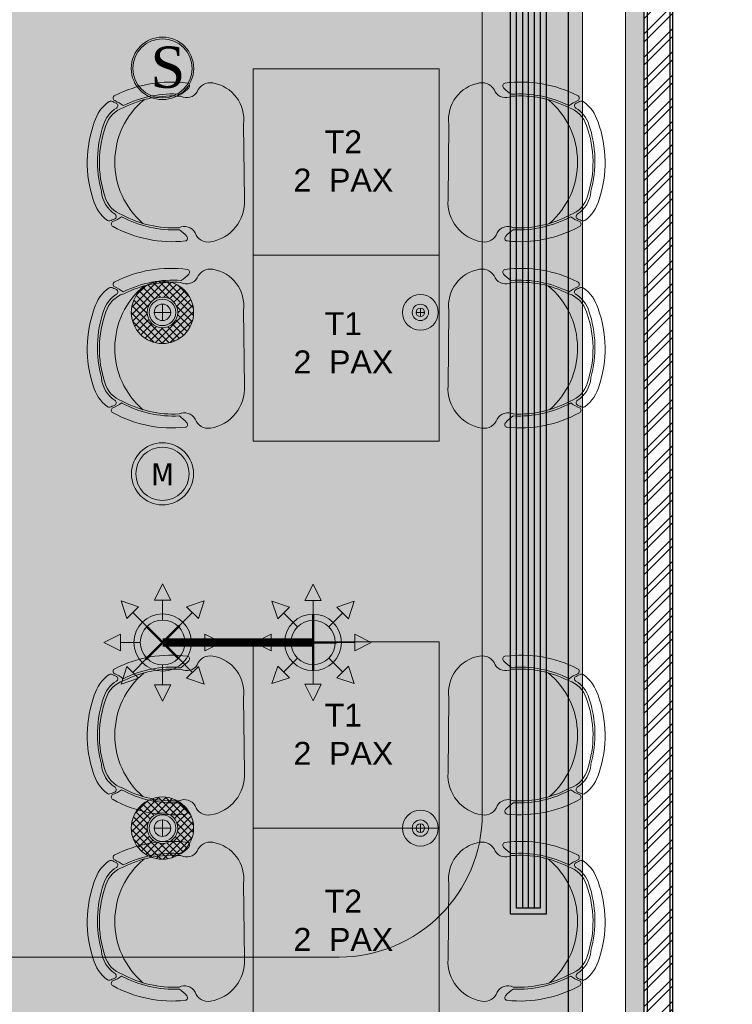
# Model space of a CAD drawing. Header units: millimetres. Extents: x 138182 to 148194, y 4376 to 21165.
# Tile 6 of 9: x 143912 to 146399, y 8726 to 12162. Entities that reach past the tile are written whole.
import ezdxf

# ---------------------------------------------------------------- set-up
doc = ezdxf.new("R2010")
doc.units = ezdxf.units.MM
doc.header["$LTSCALE"] = 2.5
doc.linetypes.add('HIDDEN', pattern=[0.375, 0.25, -0.125])
for name, color, linetype, lineweight in [('00-ABM-SPR-68-D', 6, 'Continuous', 0), ('Dimension', 40, 'Continuous', 0), ('ELEC', 1, 'Continuous', 5), ('Electrical', 1, 'Continuous', 5), ('ELEVATION 1', 143, 'Continuous', 18), ('FAS Legend', 6, 'Continuous', 0), ('HATCH LIGHT', 250, 'Continuous', 0), ('MUSIC-SPEAKER', 6, 'Continuous', 25), ('Smoke Detector Belw for Celing', 1, 'Continuous', 15), ('Speaker', 1, 'Continuous', 0), ('SPRINKLER PENDANT EXIS.', 6, 'Continuous', 0), ('WALL', 132, 'Continuous', 25)]:
    doc.layers.add(name, color=color, linetype=linetype, lineweight=lineweight)
for name, color, linetype in [('2', 2, 'Continuous'), ('FIRE SPRINKLER PIPE', 1, 'Continuous'), ('MEPTEK-HVAC- LINEAR GRILL', 5, 'Continuous')]:
    doc.layers.add(name, color=color, linetype=linetype)
doc.styles.add('RG_3F_TITLE BLOCK_A1$0$A1 TBLOCK LBV$0$Style-arial', font='arial.ttf')
doc.styles.add('style3', font='comic.ttf')
doc.styles.add('Tahoma', font='tahoma.ttf', dxfattribs={"height": 9})

# ---------------------------------------------------------------- blocks, each defined once
blk = doc.blocks.new('hatch')
h = blk.add_hatch()
h.set_pattern_fill('FLEX', color=256, scale=10)
h.set_pattern_definition([(0, (-140.1241893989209, -20916.01759239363), (0, 63.5), [63.5, -63.5]), (45, (-76.62418939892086, -20916.01759239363), (0, 63.499999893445), [15.875, -58.052561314, 15.875, -89.80256131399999])])
edge = h.paths.add_edge_path()
edge.add_arc((215877.7525466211, 2464.580589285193), 12279.95709463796, 199.7789586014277, 238.7556541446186, ccw=False)
edge.add_line((204322.2502413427, -1690.863155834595), (203976.0716136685, -1690.863155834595))
edge.add_line((203976.0716136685, -1690.863155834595), (203976.0716136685, -9185.352777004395))
edge.add_line((203976.0716136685, -9185.352777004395), (204226.0716136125, -9185.352777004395))
edge.add_line((204226.0716136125, -9185.352777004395), (204226.0716136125, -9935.352777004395))
edge.add_line((204226.0716136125, -9935.352777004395), (204226.0716136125, -9900.352777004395))
edge.add_line((204226.0716136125, -9900.352777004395), (206576.0716136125, -9900.352777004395))
edge.add_line((206576.0716136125, -9900.352777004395), (206576.0716136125, -14735.35277710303))
edge.add_line((206576.0716136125, -14735.35277710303), (209508.275232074, -14735.35277710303))
edge.add_line((209508.275232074, -14735.35277710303), (209508.275232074, -8034.329115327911))
edge = h.paths.add_edge_path(flags=16)
edge.add_arc((208658.275232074, -12135.35277710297), 500.0000000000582, 270.0000000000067, 359.9999999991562, ccw=False)
edge.add_line((208658.275232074, -12635.35277710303), (207426.0716136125, -12635.35277710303))
edge.add_arc((207426.0716136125, -12135.35277710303), 500, 180, 270, ccw=False)
edge.add_line((206926.0716136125, -12135.35277710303), (206926.0716136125, -10050.35277700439))
edge.add_arc((206427.4942636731, -10048.93012694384), 498.5793796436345, 359.8365115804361, 450.1634884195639)
edge.add_line((206426.0716136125, -9550.352777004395), (204826.0716136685, -9550.352777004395))
edge.add_arc((204826.0716136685, -9050.352777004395), 500, 180, 270, ccw=False)
edge.add_line((204326.0716136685, -9050.352777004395), (204326.0716136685, -7850.770101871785))
edge.add_arc((205406.2731338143, -7041.038865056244), 1350.000000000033, 216.8556406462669, 503.144359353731)
edge.add_line((204326.0716136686, -6231.307628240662), (204326.0716136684, -2641.737441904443))
edge.add_arc((215877.7525466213, 2464.580589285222), 12629.95709463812, 203.84739980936, 236.6434316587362)
edge.add_arc((208658.2752321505, -8502.411733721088), 499.9999999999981, -8.373035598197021e-10, 56.643431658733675, ccw=False)
edge.add_line((209158.2752321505, -8502.411733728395), (209158.275232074, -12135.35277711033))
edge = h.paths.add_edge_path(flags=16)
edge.add_arc((205406.2731338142, -7041.038865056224), 900, 0, 360)
h = blk.add_hatch()
h.set_pattern_fill('GRASS', color=256, scale=5)
h.set_pattern_definition([(90, (0, 0), (-89.8025612, 89.8025612), [23.8125, -155.7926224]), (45, (0, 0), (-89.80256121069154, 89.80256121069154), [23.8125, -103.1875]), (135, (0, 0), (-89.80256121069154, -89.80256121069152), [23.8125, -103.1875])])
edge = h.paths.add_edge_path()
edge.add_arc((208658.2752321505, -8502.411733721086), 500, 359.9999999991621, 416.6434316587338)
edge.add_arc((215877.7525466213, 2464.580589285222), 12629.9570946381, 203.8473998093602, 236.6434316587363, ccw=False)
edge.add_line((204326.0716136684, -2641.737441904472), (204326.0716136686, -6231.307628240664))
edge.add_arc((205406.2731338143, -7041.038865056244), 1350.000000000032, -143.14435935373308, 143.1443593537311, ccw=False)
edge.add_line((204326.0716136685, -7850.770101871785), (204326.0716136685, -9050.352777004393))
edge.add_arc((204826.0716136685, -9050.352777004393), 500, 180, 270)
edge.add_line((204826.0716136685, -9550.352777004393), (206426.0716136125, -9550.352777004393))
edge.add_arc((206426.0716136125, -10050.3527770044), 500.0000000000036, 3.979039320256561e-13, 90, ccw=False)
edge.add_line((206926.0716136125, -10050.35277700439), (206926.0716136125, -12135.35277710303))
edge.add_arc((207426.0716136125, -12135.35277710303), 500, 180, 270)
edge.add_line((207426.0716136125, -12635.35277710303), (208658.275232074, -12635.35277710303))
edge.add_arc((208658.275232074, -12135.352777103), 500.0000000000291, 270.0000000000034, 359.9999999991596)
edge.add_line((209158.275232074, -12135.35277711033), (209158.2752321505, -8502.411733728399))
edge = h.paths.add_edge_path(flags=17)
edge.add_arc((205406.2731338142, -7041.038865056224), 900, 0, 360)
h.paths.add_polyline_path([(204871.1371718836, -7057.170748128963), (205040.0222840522, -7057.170748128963), (205040.0222840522, -6927.646614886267), (204871.1371718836, -6927.646614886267)], flags=16)
h.paths.add_polyline_path([(205771.1371718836, -7057.170748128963), (205940.0222840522, -7057.170748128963), (205940.0222840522, -6927.646614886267), (205771.1371718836, -6927.646614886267)], flags=16)
blk.add_lwpolyline([(204322.2502413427, -1690.86315583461, 0.1717267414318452), (209508.275232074, -8034.329115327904), (209508.275232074, -14735.35277710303), (206576.0716136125, -14735.35277710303), (206576.0716136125, -9900.352777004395), (204226.0716136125, -9900.352777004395)], format="xyb")
blk.add_lwpolyline([(204326.0716136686, -6231.30762824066), (204326.0716136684, -2641.737441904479, 0.1440845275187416), (208933.199105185, -8084.779282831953, -0.2523121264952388), (209158.2752321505, -8502.411733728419), (209158.275232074, -12135.35277711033, -0.4142135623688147), (208658.275232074, -12635.35277710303), (207426.0716136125, -12635.35277710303, -0.414213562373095), (206926.0716136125, -12135.35277710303), (206926.0716136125, -10050.35277700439, 0.414213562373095), (206426.0716136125, -9550.352777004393), (204826.0716136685, -9550.352777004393, -0.414213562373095), (204326.0716136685, -9050.352777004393), (204326.0716136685, -7850.770101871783, 3.001244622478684)], format="xyb", close=True)
blk = doc.blocks.new('04P-CH~1')
blk.add_line((-0.6031483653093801, 0.6001817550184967), (-0.3259178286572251, 0.5969723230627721))
for centre, radius, start, end in [((-0.6123443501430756, 0.4516051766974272), 0.148860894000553, 86.45825840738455, 170.8444097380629), ((-0.3081052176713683, 0.4618155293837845), 0.1363255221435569, 9.13238634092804, 97.50786775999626), ((-0.7091651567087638, 0.4672097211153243), 0.05079066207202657, 170.8444097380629, 251.0023082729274), ((-0.2234067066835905, 0.4739772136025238), 0.05079066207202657, 290.5940558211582, 10.75195435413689), ((-0.7491188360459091, 0.3791521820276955), 0.04638056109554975, 334.7033744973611, 59.67207026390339), ((-0.1810154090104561, 0.3870668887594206), 0.04638056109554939, 121.9242938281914, 206.8929895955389), ((-0.3025703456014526, 0.3344026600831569), 0.4559836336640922, 173.9296067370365, 208.6243251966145), ((-0.7461821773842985, 0.3807082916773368), 0.01, 46.56635044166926, 168.9611198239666), ((-0.9103324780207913, 0.20732829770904), 0.2487591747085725, 38.01323135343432, 46.56635044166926), ((-0.6165329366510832, 0.3347719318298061), 0.395394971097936, 333.0732009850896, 4.542664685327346), ((-0.6163865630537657, 0.3348470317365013), 0.4024527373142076, 333.2275173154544, 4.650681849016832), ((-0.6261439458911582, 0.3298946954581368), 0.4559836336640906, 332.97203889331, 7.666757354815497), ((-0.01507763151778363, 0.2198008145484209), 0.2487591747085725, 135.0300136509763, 143.5831327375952), ((-0.183994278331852, 0.388540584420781), 0.01, 12.63524426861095, 135.0300136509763), ((-0.3124619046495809, 0.3390812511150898), 0.4024527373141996, 176.9456822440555, 208.3688467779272), ((-0.3123134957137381, 0.339010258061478), 0.3953949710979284, 177.0536994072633, 208.5231631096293), ((-0.4650128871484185, 0.4209880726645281), 0.2984630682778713, 220.6847974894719, 320.3883365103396), ((-0.5508516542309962, 0.06342454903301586), 0.143257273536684, 143.8869854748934, 158.532609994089), ((-0.5650891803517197, 0.1825388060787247), 0.1, 198.8657511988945, 254.7714601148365), ((-0.359496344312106, 0.1854030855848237), 0.1, 286.8249039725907, 342.7306128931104), ((-0.37041003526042, 0.06593842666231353), 0.143257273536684, 23.06375409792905, 37.70937861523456), ((-0.6934768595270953, 0.1195123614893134), 0.01, 200.825950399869, 338.532609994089), ((-0.5508516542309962, 0.06342454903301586), 0.1371488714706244, 154.5720803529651, 162.6984799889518), ((-0.6656831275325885, 0.118019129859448), 0.01, 32.67559531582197, 154.5720803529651), ((-0.565089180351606, 0.1825388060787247), 0.1095070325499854, 212.675595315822, 265.1902148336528), ((-0.359496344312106, 0.1854030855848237), 0.1095070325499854, 286.8249039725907, 328.9207687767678), ((-0.2571440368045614, 0.1237108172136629), 0.01, 27.02428373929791, 148.9207687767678), ((-0.37041003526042, 0.06593842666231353), 0.1371488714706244, 18.89788410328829, 27.02428373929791), ((-0.2501148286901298, 0.1071197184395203), 0.01, 324.4090420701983, 18.89788410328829), ((-0.2294026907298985, 0.125977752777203), 0.01, 203.063754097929, 340.7704136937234), ((-0.6722474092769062, 0.1012386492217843), 0.01, 162.6984799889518, 217.1873220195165), ((-0.565089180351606, 0.1825388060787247), 0.1445087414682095, 217.1873220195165, 254.7714601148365), ((-0.4661007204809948, 0.4572993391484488), 0.3918096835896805, 251.3561602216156, 290.2402038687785), ((-0.5751096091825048, 0.06345261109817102), 0.01, 75.17077140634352, 85.19021483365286), ((-0.4624460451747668, 0.4792239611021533), 0.4207656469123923, 254.8304803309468, 288.6631076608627), ((-0.359496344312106, 0.1854030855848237), 0.1445087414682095, 286.8249039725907, 324.4090420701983), ((-0.466082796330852, 0.45601277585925), 0.4350317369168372, 251.6489727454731, 289.9473913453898)]:
    blk.add_arc(centre, radius, start, end)
blk = doc.blocks.new('furniture 1')
for points in [[(200675.8590887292, -9619.335184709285), (200025.8590887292, -9619.335184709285), (200025.8590887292, -10269.33518470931), (200675.8590887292, -10269.33518470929)], [(200675.8590887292, -10269.3351847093), (200025.8590887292, -10269.3351847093), (200025.8590887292, -10919.33518470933), (200675.8590887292, -10919.3351847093)], [(200675.8590887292, -11619.33518470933), (200025.8590887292, -11619.33518470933), (200025.8590887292, -12269.33518470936), (200675.8590887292, -12269.33518470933)], [(200675.8590887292, -12269.33518470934), (200025.8590887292, -12269.33518470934), (200025.8590887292, -12919.33518470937), (200675.8590887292, -12919.33518470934)]]:
    blk.add_lwpolyline(points, close=True)
at = {"yscale": 946.5666576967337, "zscale": 946.5666576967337}
for p, xscale, rotation in [((199427.361844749, -9504.623643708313), -946.5666576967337, 270), ((201274.3563327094, -9504.623643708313), 946.5666576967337, 90), ((199427.361844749, -10154.62364370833), -946.5666576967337, 270), ((201274.3563327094, -10154.62364370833), 946.5666576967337, 90), ((199427.361844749, -11504.62364370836), -946.5666576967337, 270), ((201274.3563327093, -11504.62364370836), 946.5666576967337, 90), ((199427.361844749, -12154.62364370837), -946.5666576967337, 270), ((201274.3563327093, -12154.62364370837), 946.5666576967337, 90)]:
    blk.add_blockref('04P-CH~1', p, dxfattribs=dict(at, xscale=xscale, rotation=rotation))
at = {"char_height": 80, "width": 503.3087251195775, "attachment_point": 1, "style": 'RG_3F_TITLE BLOCK_A1$0$A1 TBLOCK LBV$0$Style-arial'}
for s, insert in [('\\pxqc;T2{\\fArial|b0|i0|c178|p39;\\P2 } PAX', (200089.4074352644, -9834.223198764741)), ('\\pxqc;T{\\fArial|b0|i0|c178|p39;1\\P}2{\\fArial|b0|i0|c178|p39; } PAX', (200089.4074352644, -10468.86591684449)), ('\\pxqc;T{\\fArial|b0|i0|c178|p39;1\\P}2{\\fArial|b0|i0|c178|p39; } PAX', (200089.4074352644, -11835.00849625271)), ('\\pxqc;T2{\\fArial|b0|i0|c178|p39;\\P2 } PAX', (200089.4074352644, -12484.22319876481))]:
    blk.add_mtext(s, dxfattribs=dict(at, insert=insert))
blk = doc.blocks.new('*U10')
for points in [[(0, 0), (8619.674174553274, 0), (8619.674174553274, -10), (0, -10)], [(0, -100), (8619.674174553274, -100), (8619.674174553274, -90), (0, -90)]]:
    blk.add_lwpolyline(points, close=True)
blk = doc.blocks.new('wall')
at = {"layer": 'HATCH LIGHT'}
h = blk.add_hatch(dxfattribs=at)
h.set_pattern_fill('ANSI36', color=256, scale=7)
h.set_pattern_definition([(45, (64811.69935972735, -20916.01759239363), (11.78658615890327, 43.2174825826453), [55.5625, -11.1125, 0, -11.1125])])
h.paths.add_polyline_path([(209723.275232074, -8430.678602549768), (209731.7305036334, -8430.678602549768), (209943.6915229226, -8051.642647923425), (209880.5183717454, -8016.315563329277), (209658.275232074, -8413.738662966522), (209658.275232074, -14885.35277710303), (206426.0716136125, -14885.35277710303), (206426.0716136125, -14950.35277710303), (209723.275232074, -14950.35277710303)])
h = blk.add_hatch(dxfattribs=at)
h.set_pattern_fill('ANSI32', color=256, scale=6)
h.set_pattern_definition([(45, (64811.69935972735, -20916.01759239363), (-40.41115254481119, 40.41115254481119), []), (45, (64838.64013972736, -20916.01759239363), (-40.41115254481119, 40.41115254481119), [])])
h.paths.add_polyline_path([(209823.275232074, -8472.721908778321), (209723.275232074, -8472.721908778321), (209723.2752320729, -17050.35277710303), (209823.2752320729, -17050.35277710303)])
h.paths.add_polyline_path([(209823.275232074, -8471.860071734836), (209723.275232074, -8471.860071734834), (209723.275232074, -8442.166300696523), (209728.8092258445, -8435.902531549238), (209943.6913972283, -8051.642577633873), (210030.8698409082, -8100.393672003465)])
at = {"layer": 'ELEVATION 1'}
blk.add_line((209658.275232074, -14885.35277710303), (209658.275232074, -8413.738662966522), dxfattribs=at)
at = {"layer": 'WALL', "xscale": -1, "rotation": 270}
blk.add_blockref('*U10', (209823.275232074, -17050.35277710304), dxfattribs=at)
blk = doc.blocks.new('*U62')
at = {"color": 8}
for p, q in [((25, 100), (4772.629123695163, 100)), ((25, 75), (4772.629123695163, 75)), ((25, 50), (4772.629123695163, 50))]:
    blk.add_line(p, q, dxfattribs=at)
blk.add_lwpolyline([(0, 0), (0, 150), (4797.629123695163, 150), (4797.629123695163, 0)], close=True)
at = {"color": 1}
blk.add_lwpolyline([(25, 25), (25, 125), (4772.629123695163, 125), (4772.629123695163, 25)], close=True, dxfattribs=at)
blk = doc.blocks.new('hvac1')
at = {"layer": 'MEPTEK-HVAC- LINEAR GRILL', "xscale": 0.8333333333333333, "yscale": 0.8333333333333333, "zscale": 0.8333333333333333, "rotation": 270}
blk.add_blockref('*U62', (209313.9735994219, -9081.402715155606, -7.415310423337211), dxfattribs=at)
blk = doc.blocks.new('wer')
at = {"layer": 'Smoke Detector Belw for Celing', "color": 1, "lineweight": 0}
for radius in [53.94296094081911, 51.06185841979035]:
    blk.add_circle((758120.1663428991, 178757.043068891), radius, dxfattribs=at)
at = {"layer": 'Smoke Detector Belw for Celing', "color": 1, "lineweight": 30, "insert": (758099.6427582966, 178794.8318141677), "char_height": 71.28, "width": 1758.162850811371, "attachment_point": 1, "style": 'style3'}
blk.add_mtext('{\\fTimes New Roman|b0|i0|c0|p18;S}', dxfattribs=at)
blk = doc.blocks.new('FSDT')
at = {"layer": '00-ABM-SPR-68-D', "lineweight": 0}
h = blk.add_hatch(color=256, dxfattribs=at)
h.paths.add_polyline_path([(103182.4771444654, 11969.2950709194, 1), (103042.439908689, 12109.33230669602, 1)])
h.paths.add_polyline_path([(103057.7086779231, 12094.06353746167, -1), (103167.2083752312, 11984.56384015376, -1)], flags=16)
at = {"layer": 'SPRINKLER PENDANT EXIS.'}
h = blk.add_hatch(color=4, dxfattribs=at)
h.paths.add_polyline_path([(102687.33583668, 12039.30538676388, 1), (102487.3358373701, 12039.3219908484, 1)])
h.paths.add_polyline_path([(102509.1425648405, 12039.32018044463, -1), (102665.5291092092, 12039.30719716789, -1)], flags=16)
at = {"layer": '00-ABM-SPR-68-D', "lineweight": 0}
for p, q in [((103112.4585265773, 12242.45429855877), (103083.7908240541, 12185.3029810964)), ((103112.4585265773, 12242.45429855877), (103141.1262290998, 12185.3029810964)), ((102968.8164238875, 12182.95579149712), (103029.4996348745, 12162.81483422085)), ((102968.8164238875, 12182.95579149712), (102988.957381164, 12122.27258051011)), ((103083.7908240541, 12185.3029810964), (103141.1262290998, 12185.3029810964)), ((103112.4585265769, 12116.74166731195), (103112.4585265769, 12185.30298109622)), ((103256.100629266, 12182.95579149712), (103195.4174182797, 12162.81483422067)), ((103256.100629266, 12182.95579149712), (103235.9596719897, 12122.27258051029)), ((102988.957381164, 12122.27258051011), (103029.4996348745, 12162.81483422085)), ((103057.7086779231, 12094.06353746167), (103009.2285080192, 12142.54370736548)), ((103167.2083752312, 12094.06353746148), (103215.6885451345, 12142.54370736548)), ((103195.4174182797, 12162.81483422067), (103235.9596719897, 12122.27258051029)), ((102909.3179168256, 12039.31368880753), (102966.4692342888, 12067.98139133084)), ((102966.4692342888, 12067.98139133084), (102966.4692342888, 12010.64598628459)), ((103258.4478188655, 12067.98139133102), (103258.4478188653, 12010.64598628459)), ((103315.5991363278, 12039.31368880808), (103258.4478188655, 12067.98139133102)), ((102909.3179168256, 12039.31368880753), (102966.4692342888, 12010.64598628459)), ((103035.0305480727, 12039.31368880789), (102966.4692342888, 12039.31368880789)), ((103189.8865050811, 12039.31368880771), (103258.4478188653, 12039.31368880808)), ((103315.5991363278, 12039.31368880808), (103258.4478188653, 12010.64598628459)), ((103057.7086779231, 11984.56384015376), (103009.2285080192, 11936.08367025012)), ((103112.4585265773, 11961.88571030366), (103112.4585265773, 11893.32439651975)), ((103167.2083752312, 11984.56384015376), (103215.6885451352, 11936.08367024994)), ((102968.8164238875, 11895.67158611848), (102988.957381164, 11956.35479710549)), ((103029.4996348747, 11915.81254339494), (102988.957381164, 11956.35479710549)), ((103235.9596719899, 11956.35479710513), (103195.4174182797, 11915.81254339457)), ((103256.1006292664, 11895.67158611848), (103235.9596719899, 11956.35479710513)), ((102968.8164238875, 11895.67158611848), (103029.4996348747, 11915.81254339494)), ((103141.1262291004, 11893.32439651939), (103083.7908240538, 11893.32439651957)), ((103112.4585265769, 11836.17307905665), (103083.7908240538, 11893.32439651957)), ((103112.4585265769, 11836.17307905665), (103141.1262291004, 11893.32439651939)), ((103256.1006292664, 11895.67158611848), (103195.4174182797, 11915.81254339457))]:
    blk.add_line(p, q, dxfattribs=at)
at = {"layer": '00-ABM-SPR-68-D', "lineweight": 0, "const_width": 7.687165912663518}
for points in [[(103112.4585265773, 11940.29240977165), (103112.4585265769, 12138.33496784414)], [(103030.1470382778, 12039.31368880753), (103194.7700148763, 12039.31368880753)]]:
    blk.add_lwpolyline(points, dxfattribs=at)
at = {"layer": '00-ABM-SPR-68-D', "lineweight": 0}
for radius in [99.02127903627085, 77.42797850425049]:
    blk.add_circle((103112.4585265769, 12039.31368880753), radius, dxfattribs=at)
at = {"layer": 'FIRE SPRINKLER PIPE', "const_width": 30}
blk.add_lwpolyline([(103112.4585265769, 12039.31368880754), (102587.3358370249, 12039.31368880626)], dxfattribs=at)
at = {"layer": 'SPRINKLER PENDANT EXIS.', "color": 4}
for p, q in [((102587.352868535, 12244.46212864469), (102558.3970244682, 12186.74833438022)), ((102587.352868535, 12244.46212864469), (102616.2991293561, 12186.74352732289)), ((102442.2860271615, 12184.38758486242), (102503.5673388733, 12164.04246778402)), ((102442.2860271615, 12184.38758486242), (102462.6209687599, 12123.10289587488)), ((102558.3970244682, 12186.74833438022), (102616.2991293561, 12186.74352732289)), ((102587.3423286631, 12117.50696099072), (102587.3480769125, 12186.74593085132)), ((102732.4097330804, 12184.3634986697), (102671.1250440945, 12164.02855707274)), ((102732.4097330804, 12184.3634986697), (102712.0646160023, 12123.0821869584)), ((102462.6209687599, 12123.10289587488), (102503.5673388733, 12164.04246778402)), ((102532.0494343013, 12094.60927209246), (102483.0941538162, 12143.57268182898)), ((102642.631420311, 12094.60009152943), (102691.5948300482, 12143.55537201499)), ((102671.1250440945, 12164.02855707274), (102712.0646160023, 12123.0821869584)), ((102382.1873971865, 12039.3307203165), (102439.9059985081, 12068.27698113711)), ((102439.9011914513, 12010.37487624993), (102439.9059985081, 12068.27698113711)), ((102734.7704825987, 12068.25250136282), (102734.7656755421, 12010.35039647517)), ((102792.4842768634, 12039.29665729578), (102734.7704825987, 12068.25250136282)), ((102382.1873971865, 12039.3307203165), (102439.9011914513, 12010.37487624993)), ((102509.1425648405, 12039.32018044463), (102439.9035949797, 12039.32592869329)), ((102665.5291092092, 12039.30719716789), (102734.7680790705, 12039.30144891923)), ((102792.4842768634, 12039.29665729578), (102734.7656755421, 12010.35039647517)), ((102532.0402537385, 11984.02728608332), (102483.0768440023, 11935.07200559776)), ((102587.3293453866, 11961.12041662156), (102587.3235971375, 11891.88144676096)), ((102642.6222397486, 11984.01810551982), (102691.5775202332, 11935.05469578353)), ((102442.2619409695, 11894.26387894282), (102462.6070580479, 11955.54519065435)), ((102462.6070580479, 11955.54519065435), (102503.5466299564, 11914.59882054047)), ((102712.0507052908, 11955.52448173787), (102671.1043351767, 11914.58490982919)), ((102732.3856468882, 11894.2397927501), (102712.0507052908, 11955.52448173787)), ((102442.2619409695, 11894.26387894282), (102503.5466299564, 11914.59882054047)), ((102587.3188055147, 11834.16524896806), (102558.3725446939, 11891.88385029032)), ((102616.274649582, 11891.87904323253), (102558.3725446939, 11891.88385029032)), ((102587.3188055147, 11834.16524896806), (102616.274649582, 11891.87904323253)), ((102732.3856468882, 11894.2397927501), (102671.1043351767, 11914.58490982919))]:
    blk.add_line(p, q, dxfattribs=at)
at = {"layer": 'SPRINKLER PENDANT EXIS.', "color": 4, "const_width": 7.763145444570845}
for points in [[(102528.5526704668, 11980.54028184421), (102646.1190035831, 12098.08709576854)], [(102642.6222397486, 11984.01810551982), (102532.0494343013, 12094.60927209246)]]:
    blk.add_lwpolyline(points, dxfattribs=at)
at = {"layer": 'SPRINKLER PENDANT EXIS.', "color": 4}
for radius in [99.99999999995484, 78.19327245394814]:
    blk.add_circle((102587.3358370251, 12039.31368880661), radius, dxfattribs=at)
blk = doc.blocks.new('6W speaker')
at = {"layer": 'MUSIC-SPEAKER', "lineweight": 0, "ltscale": 0.5}
for radius in [7.427768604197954, 6.366658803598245]:
    blk.add_circle((-0.1334454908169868, 0), radius, dxfattribs=at)
at = {"layer": 'MUSIC-SPEAKER', "lineweight": 0, "ltscale": 0.5, "style": 'Tahoma'}
blk.add_text('M', height=5.305549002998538, dxfattribs=at).set_placement((-2.819354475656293, -2.779351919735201))
blk = doc.blocks.new('CBDF')
at = {"layer": 'Speaker', "xscale": 14.60746208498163, "yscale": 14.60746208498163, "zscale": 14.60746208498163}
for p in [(142159.9511493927, 14421.12307157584), (144411.8007383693, 10577.32796074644), (141739.9334713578, 9021.128996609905)]:
    blk.add_blockref('6W speaker', p, dxfattribs=at)
blk = doc.blocks.new('MODEL_GF__LIGHTING$0$downligh for toi.ip44')
at = {"true_color": 0x636466}
h = blk.add_hatch(dxfattribs=at)
h.set_pattern_fill('ANSI37', color=251, scale=10)
h.set_pattern_definition([(45, (0, 0), (-22.45064030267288, 22.45064030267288), []), (135, (0, 0), (-22.45064030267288, -22.45064030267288), [])])
h.paths.add_polyline_path([(-189.4098547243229, 0, 1), (189.4098547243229, 0, 1)])
h.paths.add_polyline_path([(93.1149320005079, 0, -1), (-93.1149320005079, 0, -1)], flags=16)
h.paths.add_polyline_path([(80.60529195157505, 0, -1), (-80.60529195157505, 0, -1)], flags=0)
h.paths.add_polyline_path([(50.0801282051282, 0, -1), (-50.0801282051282, 0, -1)], flags=0)
for p, q in [((50.0801282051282, 0), (-50.0801282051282, 6.133046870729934e-15)), ((3.066523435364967e-15, 50.0801282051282), (-9.1995703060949e-15, -50.0801282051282))]:
    blk.add_line(p, q)
for radius in [189.4098547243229, 93.1149320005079, 80.60529195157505, 50.0801282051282]:
    blk.add_circle((0, 0), radius)
blk = doc.blocks.new('SPOT')
for points in [[(25802.38770833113, 4859.831588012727), (25802.38770833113, 4856.831588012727)], [(25803.88770833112, 4858.331588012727), (25800.88770833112, 4858.331588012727)]]:
    blk.add_lwpolyline(points)
for radius in [6.257377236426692, 2.854242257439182, 1.5]:
    blk.add_circle((25802.38770833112, 4858.331588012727), radius)
blk = doc.blocks.new('light01')
at = {"layer": 'ELEC', "xscale": 0.574104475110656, "yscale": 0.574104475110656, "zscale": 0.574104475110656, "rotation": 270}
for p in [(149280.5755140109, 10530.66481528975), (149280.5755140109, 8730.664815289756)]:
    blk.add_blockref('MODEL_GF__LIGHTING$0$downligh for toi.ip44', p, dxfattribs=at)
at = {"layer": 'ELEC', "xscale": 10, "yscale": 10, "zscale": 10}
for p in [(-107843.3015693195, -38052.65106483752), (-107843.3015693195, -39852.65106483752)]:
    blk.add_blockref('SPOT', p, dxfattribs=at)
blk = doc.blocks.new('light')
at = {"layer": 'Electrical', "linetype": 'HIDDEN', "ltscale": 2, "const_width": 5}
blk.add_lwpolyline([(204259.6040079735, -1690.863155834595, 0.1700335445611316), (209458.2650972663, -8063.042344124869), (209458.2650972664, -14685.35277710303), (206626.0716136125, -14685.35277710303), (206626.0716136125, -9850.352777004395), (204229.0665462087, -9850.352777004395)], format="xyb", dxfattribs=at)

msp = doc.modelspace()

# ---------------------------------------------------------------- block references
at = {"layer": 'HATCH LIGHT'}
msp.add_blockref('hatch', (-63632.32198444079, 21526.16193663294), dxfattribs=at)

# ---------------------------------------------------------------- next in the draw order: block references
msp.add_blockref('furniture 1', (-55299.9058410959, 21610.14434423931), dxfattribs=at)

# ---------------------------------------------------------------- next in the draw order: block references
at = {"layer": '2'}
msp.add_blockref('light01', (-4870.724075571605, 610.1443442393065), dxfattribs=at)
at = {"layer": 'Dimension'}
for name, p in [('wall', (-63632.32198444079, 21526.16193663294)), ('light', (-63632.32198444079, 21526.16193663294)), ('hvac1', (-63689.83062954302, 22120.23614443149, 7.415310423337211)), ('CBDF', (0, 0))]:
    msp.add_blockref(name, p, dxfattribs=at)
at = {"layer": 'FAS Legend', "color": 1, "lineweight": 30, "xscale": 2.022266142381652, "yscale": 2.022266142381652, "zscale": 2.022266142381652}
msp.add_blockref('wer', (-1388710.892813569, -349502.0085391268), dxfattribs=at)
at = {"layer": 'SPRINKLER PENDANT EXIS.'}
msp.add_blockref('FSDT', (41823.11057052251, -2050.541482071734), dxfattribs=at)

doc.saveas('drawing.dxf')
